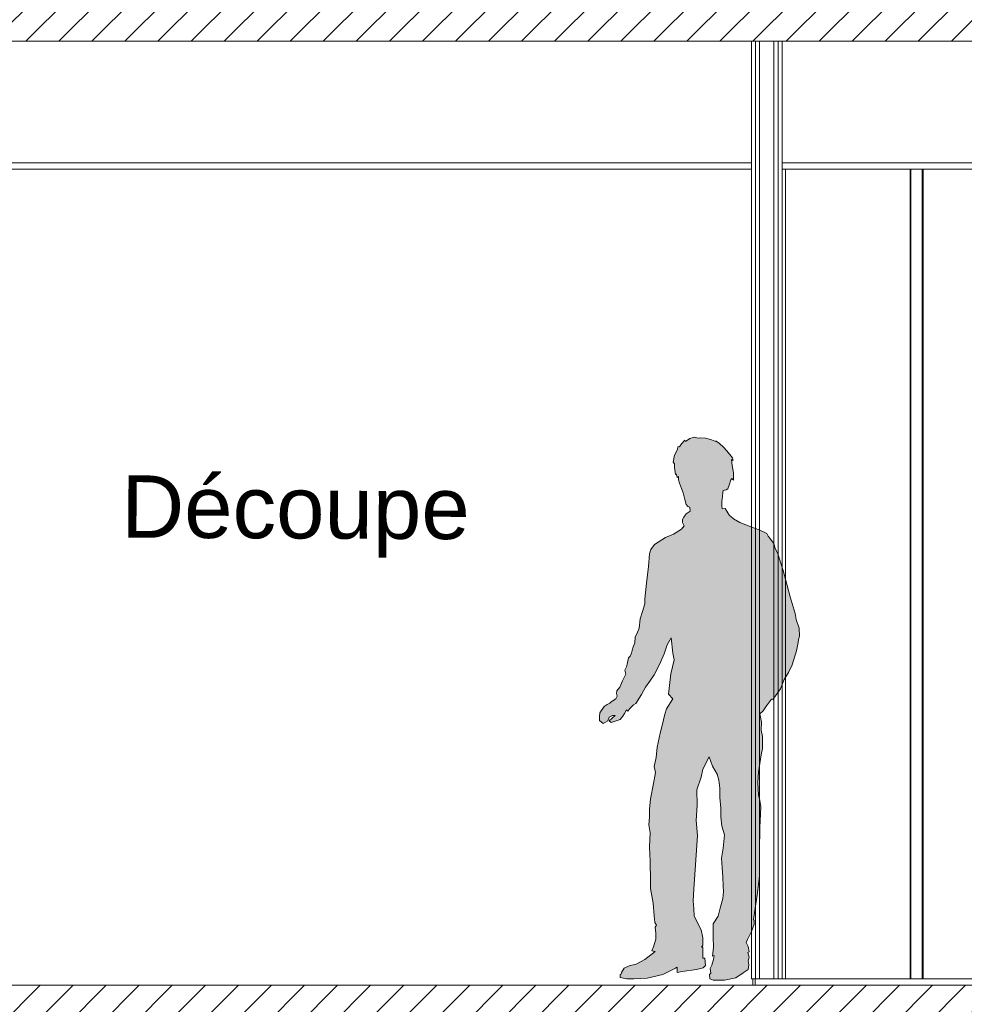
# Model space of a CAD drawing. Header units: millimetres. Extents: x 3311 to 117041, y -19950 to 21829.
# Tile 12 of 68: x 28094 to 31125, y 309 to 3469. Entities that reach past the tile are written whole.
import ezdxf

# ---------------------------------------------------------------- set-up
doc = ezdxf.new("R2010")
doc.units = ezdxf.units.MM
doc.header["$MEASUREMENT"] = 0
for name, color, linetype in [('01-STR_Dalles.ARCHI', 7, 'Continuous'), ('01-STR_Murs.ARCHI', 7, 'Continuous'), ('01-STR_Poutres_Poteaux.ARCHI', 7, 'Continuous'), ('04-SOE_Cloisons .ARCHI', 7, 'Continuous'), ('04-SOE_Faux Plafond.ARCHI', 7, 'Continuous'), ('04-SOE_Revetement de sol.ARCHI', 7, 'Continuous'), ('L2', 7, 'Continuous')]:
    doc.layers.add(name, color=color, linetype=linetype)
doc.styles.add('STYLE_GENERE_1', font='arial.ttf')
pattern_1 = [(45, (0, 0), (-53.03301, 53.03301), [])]

# ---------------------------------------------------------------- blocks, each defined once
blk = doc.blocks.new('Élément de coupe_13_1')
at = {"layer": '04-SOE_Cloisons .ARCHI', "color": 7, "linetype": 'Continuous', "lineweight": 5}
for p, q in [((27242.3, 2990), (27242.3, 370)), ((30446, 370), (30446, 390)), ((30446.6, 390), (30446.6, 370))]:
    blk.add_line(p, q, dxfattribs=at)
blk = doc.blocks.new('Élément de coupe_16_1')
at = {"layer": '01-STR_Poutres_Poteaux.ARCHI', "color": 7, "linetype": 'Continuous', "lineweight": 5}
for p, q in [((30550.9, 390), (30550.9, 2990)), ((30950.9, 390), (30950.9, 2990)), ((30953.4, 390), (30953.4, 2990)), ((30550.9, 390), (30950.9, 390)), ((30950.9, 390), (30952, 390))]:
    blk.add_line(p, q, dxfattribs=at)
blk = doc.blocks.new('Élément de coupe_17_1')
at = {"layer": '01-STR_Poutres_Poteaux.ARCHI', "color": 7, "linetype": 'Continuous', "lineweight": 5}
for p, q in [((30990, 390), (30990, 2990)), ((30992.6, 390), (30992.6, 2990))]:
    blk.add_line(p, q, dxfattribs=at)
blk = doc.blocks.new('Élément de coupe_22_1')
at = {"layer": '01-STR_Dalles.ARCHI', "linetype": 'Continuous', "lineweight": 0, "true_color": 0x000000}
h = blk.add_hatch(dxfattribs=at)
h.set_pattern_fill('Hachure_simple_0001', color=18, style=0, pattern_type=2)
h.set_pattern_definition(pattern_1)
h.paths.add_polyline_path([(19358.9, 3400), (19479.1, 3400), (19479.1, 3440), (22166.5, 3440), (22166.5, 3400), (33251.3, 3400), (33251.3, 3600), (19358.9, 3600)])
at = {"layer": '01-STR_Dalles.ARCHI', "color": 7, "linetype": 'Continuous', "lineweight": 5, "flags": 128}
blk.add_lwpolyline([(33087.5, 3400), (30540.1, 3400), (30527.1, 3400), (30514.1, 3400), (30468.1, 3400), (30455.1, 3400), (30442.1, 3400), (27238.2, 3400), (27225.2, 3400), (27212.2, 3400), (27166.2, 3400), (27153.2, 3400), (27140.2, 3400)], dxfattribs=at)
blk = doc.blocks.new('Élément de coupe_193_1')
at = {"layer": '01-STR_Dalles.ARCHI', "linetype": 'Continuous', "lineweight": 0, "true_color": 0x000000}
h = blk.add_hatch(dxfattribs=at)
h.set_pattern_fill('Hachure_simple_0001', color=18, style=0, pattern_type=2)
h.set_pattern_definition(pattern_1)
h.paths.add_polyline_path([(19359.1, 10), (33185.4, 10), (33185.4, 370), (19359.1, 370)])
at = {"layer": '01-STR_Dalles.ARCHI', "color": 7, "linetype": 'Continuous', "lineweight": 5}
blk.add_line((32964.1, 370), (27238.2, 370), dxfattribs=at)
blk = doc.blocks.new('Élément de coupe_216_1')
at = {"layer": '04-SOE_Faux Plafond.ARCHI', "color": 7, "linetype": 'Continuous', "lineweight": 5}
for p, q in [((30442.1, 3010), (27238.2, 3010)), ((33087.5, 3010), (30540.1, 3010)), ((30442.1, 2990), (27238.2, 2990)), ((33087.5, 2990), (30540.1, 2990))]:
    blk.add_line(p, q, dxfattribs=at)
at = {"layer": '04-SOE_Faux Plafond.ARCHI', "color": 7, "linetype": 'Continuous', "lineweight": 5, "flags": 128}
for points in [[(27238.2, 3400), (27238.2, 3010), (27238.2, 2990)], [(30442.1, 3400), (30442.1, 3010), (30442.1, 2990)], [(30540.1, 3400), (30540.1, 3010), (30540.1, 2990)], [(33087.5, 3400), (33087.5, 3010), (33087.5, 2990)]]:
    blk.add_lwpolyline(points, dxfattribs=at)
blk = doc.blocks.new('Élément de coupe_239_1')
at = {"layer": '04-SOE_Cloisons .ARCHI', "color": 7, "linetype": 'Continuous', "lineweight": 5}
for p, q in [((30455.1, 3400), (30455.1, 390)), ((30468.1, 3400), (30468.1, 390)), ((30514.1, 3400), (30514.1, 390)), ((30527.1, 3400), (30527.1, 390)), ((30442.1, 2990), (30442.1, 390)), ((30540.1, 2990), (30540.1, 390)), ((30550.9, 390), (30540.1, 390))]:
    blk.add_line(p, q, dxfattribs=at)
at = {"layer": '04-SOE_Cloisons .ARCHI', "color": 7, "linetype": 'Continuous', "lineweight": 5, "flags": 128}
blk.add_lwpolyline([(30540.1, 390), (30527.1, 390), (30514.1, 390), (30468.1, 390), (30455.1, 390), (30442.1, 390)], dxfattribs=at)
blk = doc.blocks.new('Élément de coupe_274_1')
at = {"layer": '01-STR_Murs.ARCHI', "color": 7, "linetype": 'Continuous', "lineweight": 5}
blk.add_line((32953.8, 390), (30952, 390), dxfattribs=at)
blk = doc.blocks.new('Élément de coupe_549_1')
at = {"layer": '04-SOE_Revetement de sol.ARCHI', "color": 7, "linetype": 'Continuous', "lineweight": 5}
blk.add_line((30454, 370), (30454, 390), dxfattribs=at)
blk = doc.blocks.new('Contour d_homme debout 02 27[3]_1', base_point=(30064.2, 390))
at = {"layer": 'L2', "linetype": 'Continuous', "lineweight": 0, "true_color": 0xffffff}
blk.add_hatch(color=7, dxfattribs=at).paths.add_polyline_path([(29955.6, 1244.6), (29954.2, 1232.6), (29954.7, 1219.7), (29965.7, 1209.9), (29981.1, 1218.8), (29985.3, 1230.1), (29995.6, 1235.6), (30004.4, 1235.9), (29984.9, 1218.6), (29992.2, 1213), (30020.1, 1223.4), (30029, 1233.7), (30035, 1242.6), (30040.5, 1253.9), (30044.8, 1249.8), (30051.6, 1258.5), (30063.1, 1270.2), (30070.6, 1274.2), (30089.4, 1303.2), (30102.4, 1326.6), (30116.1, 1345.8), (30129.6, 1366.4), (30140.7, 1386.6), (30150.6, 1409), (30161.5, 1433.5), (30171.9, 1462.1), (30184.5, 1485), (30189.2, 1435.8), (30194.2, 1414), (30183.7, 1369.6), (30175.7, 1304.3), (30189.4, 1289), (30169.6, 1257.6), (30164.2, 1240.1), (30155.5, 1203.7), (30149.3, 1179), (30139.1, 1134.2), (30136.1, 1101), (30130.2, 1071.6), (30134.5, 1052.8), (30127.1, 1017.4), (30117.5, 968.5), (30115.1, 934.9), (30114.8, 909.2), (30112.8, 884.7), (30117.2, 859.2), (30114.6, 814.6), (30117.1, 767.1), (30117.9, 703.5), (30118.1, 680.8), (30126.3, 633.6), (30130.2, 592.4), (30131.6, 570.8), (30137.6, 562.7), (30133.4, 556.3), (30135.4, 536.7), (30135, 518.1), (30127.9, 492.8), (30121.8, 480.5), (30133.2, 478.6), (30099.7, 452), (30072.1, 437.7), (30049.5, 431.7), (30033.6, 425.2), (30025.3, 410.9), (30023.9, 405.1), (30021.1, 404), (30020.9, 395), (30042.5, 390.1), (30064.2, 390), (30106.8, 392.3), (30157.3, 403.9), (30198.5, 424.6), (30203.9, 427.8), (30203.8, 410.4), (30220.1, 413.6), (30265.3, 420), (30286.5, 426), (30294, 432.8), (30292.6, 457.3), (30286.4, 457.3), (30286.4, 475.8), (30285.4, 491.8), (30281.5, 492.2), (30285.8, 498.5), (30285.4, 522.2), (30280.5, 548.1), (30257.7, 591.5), (30257.4, 614.7), (30255.3, 641), (30257.2, 677.8), (30269, 851), (30264.1, 898.6), (30268, 948.4), (30267.1, 996.7), (30280.4, 1038.1), (30285.6, 1063.5), (30305.7, 1103.1), (30316.7, 1072.9), (30332.1, 1047.2), (30337.3, 1028.5), (30340.8, 1002.9), (30340.8, 972.1), (30344.1, 938), (30343.2, 910.3), (30347.3, 880.6), (30355.4, 852.4), (30351.4, 810.4), (30346.3, 778.3), (30348.2, 747.5), (30350.1, 716.9), (30351, 689.5), (30352.6, 669.8), (30349.7, 648), (30342.4, 621.7), (30334.7, 591.5), (30319, 566.8), (30319.3, 524.7), (30320.1, 491.6), (30317.7, 473.1), (30317.3, 463.6), (30321.8, 465.2), (30319.8, 453), (30315, 434.7), (30309.6, 423.5), (30311.5, 408.6), (30307, 404.7), (30308.3, 390.4), (30319.5, 386.3), (30355, 386), (30391.8, 394), (30415.4, 409.3), (30431.7, 420.8), (30433.3, 434.9), (30431.7, 448.4), (30434.2, 460.2), (30430.1, 474.7), (30434.4, 477.3), (30430.9, 493.8), (30425.1, 506.7), (30428.9, 516.3), (30441.5, 542.5), (30450.8, 565.7), (30450.8, 577.6), (30448.4, 581.1), (30460.1, 659.3), (30464.4, 693.6), (30467.2, 721.6), (30467.6, 759.1), (30467.6, 802.4), (30468.6, 876.5), (30470.6, 919.1), (30471.6, 943.4), (30467.8, 968), (30464.6, 979.9), (30462.5, 1021.2), (30464.5, 1054.3), (30473.2, 1109.3), (30477.2, 1129.4), (30476.9, 1168.7), (30473.3, 1189), (30474.1, 1214.8), (30468.6, 1241), (30480, 1250.4), (30489.8, 1267.1), (30506.5, 1288.1), (30510, 1286.8), (30519.1, 1299.1), (30535.6, 1321.5), (30547.2, 1351.3), (30560.4, 1373.3), (30572.7, 1398.4), (30586.2, 1443.2), (30592.1, 1470.2), (30592.6, 1479.3), (30595.6, 1490.3), (30595.5, 1515.9), (30585, 1544.2), (30582.5, 1563.3), (30566.3, 1616.3), (30556.4, 1652.8), (30543.3, 1701.1), (30526, 1755), (30516.8, 1774.5), (30515.7, 1781.9), (30512.1, 1789.4), (30500.7, 1804.8), (30495.5, 1811.1), (30491.7, 1820), (30466.1, 1832.2), (30443, 1840.1), (30424.2, 1848.1), (30404.1, 1855.5), (30383.8, 1867.1), (30374.9, 1875.7), (30371.6, 1878), (30365.6, 1886.1), (30362.4, 1891.8), (30357.3, 1900.5), (30348, 1899.1), (30346.7, 1907.4), (30346.7, 1923.1), (30348.2, 1931.4), (30348.6, 1937.6), (30350, 1952.7), (30350.9, 1957.9), (30355.6, 1959.5), (30361, 1960.1), (30365.9, 1963.8), (30370.7, 1975.3), (30376, 1992.1), (30379.2, 1996.2), (30384.7, 1991.1), (30383.9, 2014.7), (30379.6, 2037.8), (30377.9, 2057.3), (30383, 2054.4), (30381.3, 2062.7), (30363, 2085.6), (30351.7, 2097.6), (30339.1, 2108.5), (30328.3, 2116.8), (30324.1, 2116.1), (30313.9, 2120.7), (30296, 2126), (30279.7, 2126.8), (30271.2, 2126.4), (30258, 2128.7), (30243.9, 2125.1), (30230.2, 2114.9), (30227.7, 2120.1), (30217.5, 2107.8), (30211.4, 2098.3), (30207, 2099), (30203.1, 2087), (30195.1, 2071.1), (30190.9, 2049.1), (30195, 2044), (30195, 2031.6), (30197.9, 2009.8), (30200.6, 2011.1), (30202.2, 2003.8), (30203.3, 1999.7), (30207.5, 2003.2), (30207.7, 1992.3), (30211.3, 1981.5), (30217.2, 1964.4), (30222.3, 1950), (30227.8, 1929.5), (30232.2, 1913.5), (30237.5, 1906.7), (30244.6, 1904), (30245, 1891.7), (30232.2, 1882.6), (30225.2, 1872.5), (30220.6, 1865.2), (30220.8, 1854.8), (30226.1, 1845.1), (30217.7, 1834.4), (30192.2, 1818.1), (30166.4, 1807), (30154.1, 1799.9), (30130.4, 1784.4), (30118.5, 1768.8), (30115, 1754.5), (30111.4, 1713.6), (30105.2, 1660.8), (30099.7, 1610.1), (30099.8, 1594), (30092.6, 1569.6), (30085.3, 1546.2), (30081.3, 1516.6), (30076.7, 1503.1), (30068.8, 1486.7), (30068.1, 1469.5), (30061.6, 1453.3), (30056.6, 1435.9), (30052.3, 1426.7), (30047.6, 1420.7), (30043, 1401), (30040.5, 1392.1), (30035.5, 1381.8), (30038.5, 1368.1), (30028.5, 1347), (30019.2, 1327.1), (30010.1, 1314.8), (30009, 1306.5), (30011.4, 1297.4), (30007, 1289.1), (29991.7, 1280.1), (29987.2, 1275.2), (29979.4, 1270.7), (29969.8, 1264.9)])
at = {"layer": 'L2', "color": 7, "linetype": 'Continuous', "lineweight": 5, "flags": 128}
blk.add_lwpolyline([(29955.6, 1244.6), (29954.2, 1232.6), (29954.7, 1219.7), (29965.7, 1209.9), (29981.1, 1218.8), (29985.3, 1230.1), (29995.6, 1235.6), (30004.4, 1235.9), (29984.9, 1218.6), (29992.2, 1213), (30020.1, 1223.4), (30029, 1233.7), (30035, 1242.6), (30040.5, 1253.9), (30044.8, 1249.8), (30051.6, 1258.5), (30063.1, 1270.2), (30070.6, 1274.2), (30089.4, 1303.2), (30102.4, 1326.6), (30116.1, 1345.8), (30129.6, 1366.4), (30140.7, 1386.6), (30150.6, 1409), (30161.5, 1433.5), (30171.9, 1462.1), (30184.5, 1485), (30189.2, 1435.8), (30194.2, 1414), (30183.7, 1369.6), (30175.7, 1304.3), (30189.4, 1289), (30169.6, 1257.6), (30164.2, 1240.1), (30155.5, 1203.7), (30149.3, 1179), (30139.1, 1134.2), (30136.1, 1101), (30130.2, 1071.6), (30134.5, 1052.8), (30127.1, 1017.4), (30117.5, 968.5), (30115.1, 934.9), (30114.8, 909.2), (30112.8, 884.7), (30117.2, 859.2), (30114.6, 814.6), (30117.1, 767.1), (30117.9, 703.5), (30118.1, 680.8), (30126.3, 633.6), (30130.2, 592.4), (30131.6, 570.8), (30137.6, 562.7), (30133.4, 556.3), (30135.4, 536.7), (30135, 518.1), (30127.9, 492.8), (30121.8, 480.5), (30133.2, 478.6), (30099.7, 452), (30072.1, 437.7), (30049.5, 431.7), (30033.6, 425.2), (30025.3, 410.9), (30023.9, 405.1), (30021.1, 404), (30020.9, 395), (30042.5, 390.1), (30064.2, 390), (30106.8, 392.3), (30157.3, 403.9), (30198.5, 424.6), (30203.9, 427.8), (30203.8, 410.4), (30220.1, 413.6), (30265.3, 420), (30286.5, 426), (30294, 432.8), (30292.6, 457.3), (30286.4, 457.3), (30286.4, 475.8), (30285.4, 491.8), (30281.5, 492.2), (30285.8, 498.5), (30285.4, 522.2), (30280.5, 548.1), (30257.7, 591.5), (30257.4, 614.7), (30255.3, 641), (30257.2, 677.8), (30269, 851), (30264.1, 898.6), (30268, 948.4), (30267.1, 996.7), (30280.4, 1038.1), (30285.6, 1063.5), (30305.7, 1103.1), (30316.7, 1072.9), (30332.1, 1047.2), (30337.3, 1028.5), (30340.8, 1002.9), (30340.8, 972.1), (30344.1, 938), (30343.2, 910.3), (30347.3, 880.6), (30355.4, 852.4), (30351.4, 810.4), (30346.3, 778.3), (30348.2, 747.5), (30350.1, 716.9), (30351, 689.5), (30352.6, 669.8), (30349.7, 648), (30342.4, 621.7), (30334.7, 591.5), (30319, 566.8), (30319.3, 524.7), (30320.1, 491.6), (30317.7, 473.1), (30317.3, 463.6), (30321.8, 465.2), (30319.8, 453), (30315, 434.7), (30309.6, 423.5), (30311.5, 408.6), (30307, 404.7), (30308.3, 390.4), (30319.5, 386.3), (30355, 386), (30391.8, 394), (30415.4, 409.3), (30431.7, 420.8), (30433.3, 434.9), (30431.7, 448.4), (30434.2, 460.2), (30430.1, 474.7), (30434.4, 477.3), (30430.9, 493.8), (30425.1, 506.7), (30428.9, 516.3), (30441.5, 542.5), (30450.8, 565.7), (30450.8, 577.6), (30448.4, 581.1), (30460.1, 659.3), (30464.4, 693.6), (30467.2, 721.6), (30467.6, 759.1), (30467.6, 802.4), (30468.6, 876.5), (30470.6, 919.1), (30471.6, 943.4), (30467.8, 968), (30464.6, 979.9), (30462.5, 1021.2), (30464.5, 1054.3), (30473.2, 1109.3), (30477.2, 1129.4), (30476.9, 1168.7), (30473.3, 1189), (30474.1, 1214.8), (30468.6, 1241), (30480, 1250.4), (30489.8, 1267.1), (30506.5, 1288.1), (30510, 1286.8), (30519.1, 1299.1), (30535.6, 1321.5), (30547.2, 1351.3), (30560.4, 1373.3), (30572.7, 1398.4), (30586.2, 1443.2), (30592.1, 1470.2), (30592.6, 1479.3), (30595.6, 1490.3), (30595.5, 1515.9), (30585, 1544.2), (30582.5, 1563.3), (30566.3, 1616.3), (30556.4, 1652.8), (30543.3, 1701.1), (30526, 1755), (30516.8, 1774.5), (30515.7, 1781.9), (30512.1, 1789.4), (30500.7, 1804.8), (30495.5, 1811.1), (30491.7, 1820), (30466.1, 1832.2), (30443, 1840.1), (30424.2, 1848.1), (30404.1, 1855.5), (30383.8, 1867.1), (30374.9, 1875.7), (30371.6, 1878), (30365.6, 1886.1), (30362.4, 1891.8), (30357.3, 1900.5), (30348, 1899.1), (30346.7, 1907.4), (30346.7, 1923.1), (30348.2, 1931.4), (30348.6, 1937.6), (30350, 1952.7), (30350.9, 1957.9), (30355.6, 1959.5), (30361, 1960.1), (30365.9, 1963.8), (30370.7, 1975.3), (30376, 1992.1), (30379.2, 1996.2), (30384.7, 1991.1), (30383.9, 2014.7), (30379.6, 2037.8), (30377.9, 2057.3), (30383, 2054.4), (30381.3, 2062.7), (30363, 2085.6), (30351.7, 2097.6), (30339.1, 2108.5), (30328.3, 2116.8), (30324.1, 2116.1), (30313.9, 2120.7), (30296, 2126), (30279.7, 2126.8), (30271.2, 2126.4), (30258, 2128.7), (30243.9, 2125.1), (30230.2, 2114.9), (30227.7, 2120.1), (30217.5, 2107.8), (30211.4, 2098.3), (30207, 2099), (30203.1, 2087), (30195.1, 2071.1), (30190.9, 2049.1), (30195, 2044), (30195, 2031.6), (30197.9, 2009.8), (30200.6, 2011.1), (30202.2, 2003.8), (30203.3, 1999.7), (30207.5, 2003.2), (30207.7, 1992.3), (30211.3, 1981.5), (30217.2, 1964.4), (30222.3, 1950), (30227.8, 1929.5), (30232.2, 1913.5), (30237.5, 1906.7), (30244.6, 1904), (30245, 1891.7), (30232.2, 1882.6), (30225.2, 1872.5), (30220.6, 1865.2), (30220.8, 1854.8), (30226.1, 1845.1), (30217.7, 1834.4), (30192.2, 1818.1), (30166.4, 1807), (30154.1, 1799.9), (30130.4, 1784.4), (30118.5, 1768.8), (30115, 1754.5), (30111.4, 1713.6), (30105.2, 1660.8), (30099.7, 1610.1), (30099.8, 1594), (30092.6, 1569.6), (30085.3, 1546.2), (30081.3, 1516.6), (30076.7, 1503.1), (30068.8, 1486.7), (30068.1, 1469.5), (30061.6, 1453.3), (30056.6, 1435.9), (30052.3, 1426.7), (30047.6, 1420.7), (30043, 1401), (30040.5, 1392.1), (30035.5, 1381.8), (30038.5, 1368.1), (30028.5, 1347), (30019.2, 1327.1), (30010.1, 1314.8), (30009, 1306.5), (30011.4, 1297.4), (30007, 1289.1), (29991.7, 1280.1), (29987.2, 1275.2), (29979.4, 1270.7), (29969.8, 1264.9)], close=True, dxfattribs=at)

msp = doc.modelspace()

# ---------------------------------------------------------------- block references
at = {"layer": '01-STR_Dalles.ARCHI', "lineweight": 0}
for name in ['Élément de coupe_22_1', 'Élément de coupe_193_1']:
    msp.add_blockref(name, (0, 0), dxfattribs=at)
at = {"layer": '01-STR_Murs.ARCHI', "lineweight": 0}
msp.add_blockref('Élément de coupe_274_1', (0, 0), dxfattribs=at)
at = {"layer": '01-STR_Poutres_Poteaux.ARCHI', "lineweight": 0}
for name in ['Élément de coupe_16_1', 'Élément de coupe_17_1']:
    msp.add_blockref(name, (0, 0), dxfattribs=at)
at = {"layer": '04-SOE_Cloisons .ARCHI', "lineweight": 0}
for name in ['Élément de coupe_239_1', 'Élément de coupe_13_1']:
    msp.add_blockref(name, (0, 0), dxfattribs=at)
at = {"layer": '04-SOE_Faux Plafond.ARCHI', "lineweight": 0}
msp.add_blockref('Élément de coupe_216_1', (0, 0), dxfattribs=at)
at = {"layer": '04-SOE_Revetement de sol.ARCHI', "lineweight": 0}
msp.add_blockref('Élément de coupe_549_1', (0, 0), dxfattribs=at)
at = {"layer": 'L2', "color": 7, "linetype": 'Continuous', "lineweight": 5}
msp.add_blockref('Contour d_homme debout 02 27[3]_1', (30064.194, 390), dxfattribs=at)

# ---------------------------------------------------------------- texts
at = {"color": 7, "linetype": 'Continuous', "lineweight": 5, "insert": (28419.732, 1876.617), "char_height": 200, "attachment_point": 4, "rotation": 359.745113, "style": 'STYLE_GENERE_1'}
msp.add_mtext('\\A1;{\\pql;\\fArial|b0|i0|c0|p0;\\W1.000000;Découpe}', dxfattribs=at)

doc.saveas('drawing.dxf')
